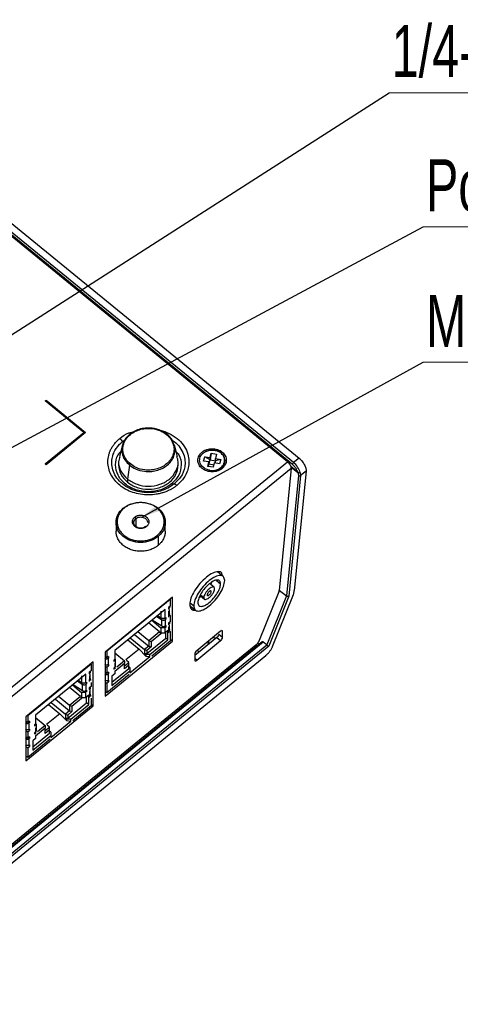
# Model space of a CAD drawing. Header units: millimetres. Extents: x 119 to 1138, y 29 to 774.
# Tile 39 of 53: x 823 to 903, y 82 to 262. Entities that reach past the tile are written whole.
import ezdxf

# ---------------------------------------------------------------- set-up
doc = ezdxf.new("R2010")
doc.units = ezdxf.units.MM
doc.styles.add('SLDTEXTSTYLE0', font='TXT', dxfattribs={"width": 0.7})
doc.dimstyles.new('SLDDIMSTYLE2', dxfattribs={"dimtxt": 0.18, "dimasz": 3.302, "dimexe": 0, "dimexo": 0.0625, "dimgap": 0, "dimtad": 0, "dimtih": 1, "dimtoh": 1, "dimdec": 0, "dimrnd": 1e-09, "dimzin": 0, "dimdsep": 46, "dimtxsty": 'Standard', "dimsah": 1, "dimcen": 0.09, "dimadec": 0, "dimazin": 0, "dimtfac": 3.302, "dimtdec": 0, "dimtofl": 0, "dimtmove": 0, "dimatfit": 3, "dimfxl": 1, "dimfrac": 2, "dimtolj": 1, "dimtzin": 0, "dimarcsym": 0})

# ---------------------------------------------------------------- blocks, each defined once
blk = doc.blocks.new('SW_NOTE_0')
at = {"color": 0, "linetype": 'Continuous', "lineweight": 0}
blk.add_line((197.43, 0), (0, 0), dxfattribs=at)
at = {"color": 0, "linetype": 'Continuous', "lineweight": 0, "insert": (0.42, 12.38), "char_height": 9.525, "attachment_point": 1, "style": 'SLDTEXTSTYLE0'}
blk.add_mtext('1/4-20UNC, Effective depth<=6mm', dxfattribs=at)
blk = doc.blocks.new('SW_NOTE_0_1')
at = {"color": 0, "linetype": 'Continuous', "lineweight": 0}
blk.add_line((223.54, 0), (0, 0), dxfattribs=at)
at = {"color": 0, "linetype": 'Continuous', "lineweight": 0, "insert": (0.48, 12.36), "char_height": 9.525, "attachment_point": 1, "style": 'SLDTEXTSTYLE0'}
blk.add_mtext('Positioning hole, Effective depth<=6mm', dxfattribs=at)
blk = doc.blocks.new('SW_NOTE_0_2')
at = {"color": 0, "linetype": 'Continuous', "lineweight": 0}
blk.add_line((183.32, 0), (0, 0), dxfattribs=at)
at = {"color": 0, "linetype": 'Continuous', "lineweight": 0, "insert": (0.48, 12.32), "char_height": 9.525, "attachment_point": 1, "style": 'SLDTEXTSTYLE0'}
blk.add_mtext('M3 Boss, Effective depth<=5mm', dxfattribs=at)

msp = doc.modelspace()

# ---------------------------------------------------------------- linework, layer by layer
at = {"color": 7, "linetype": 'Continuous', "lineweight": 25}
for p, q in [((871.638, 181.508), (815.776, 227.121)), ((872.542, 181.049), (815.974, 227.239)), ((872.753, 181.379), (816.185, 227.57)), ((817.197, 228.397), (873.766, 182.206)), ((827.309, 192.657), (827.45, 192.772)), ((827.309, 192.628), (827.45, 192.743)), ((834.38, 186.883), (827.309, 192.657)), ((827.45, 192.772), (834.663, 186.883)), ((827.45, 192.743), (827.45, 192.772)), ((834.663, 186.854), (827.45, 192.743)), ((827.309, 181.109), (834.38, 186.883)), ((834.38, 186.854), (827.309, 181.08)), ((834.663, 186.883), (827.45, 180.994)), ((834.38, 186.854), (834.38, 186.883)), ((841.427, 184.581), (840.866, 182.471)), ((851.499, 182.515), (850.939, 184.62)), ((856.285, 181.654), (856.49, 182.453)), ((856.49, 182.453), (857.469, 182.285)), ((857.469, 181.881), (856.49, 182.453)), ((857.469, 182.285), (857.674, 183.084)), ((857.674, 183.084), (857.469, 181.881)), ((857.469, 181.881), (857.469, 182.285)), ((857.674, 183.084), (858.653, 182.917)), ((858.653, 182.917), (858.448, 182.118)), ((858.448, 182.118), (859.427, 181.95)), ((858.448, 181.714), (858.448, 182.118)), ((873.766, 182.206), (872.753, 181.379)), ((751.443, 83.364), (871.638, 181.508)), ((752.152, 82.211), (872.343, 180.351)), ((827.45, 180.994), (827.309, 181.109)), ((840.739, 181.513), (840.739, 180.936)), ((842.741, 180.909), (842.335, 178.366)), ((851.639, 180.936), (851.639, 181.513)), ((857.264, 181.486), (856.285, 181.654)), ((857.059, 180.687), (857.264, 181.486)), ((857.264, 181.082), (857.059, 180.687)), ((858.037, 180.519), (857.059, 180.687)), ((857.264, 181.082), (857.469, 181.881)), ((857.264, 181.082), (857.264, 181.486)), ((858.243, 180.914), (857.264, 181.082)), ((857.469, 181.881), (858.448, 181.714)), ((858.243, 181.318), (858.037, 180.519)), ((859.221, 181.151), (858.243, 181.318)), ((858.448, 181.714), (858.342, 181.301)), ((859.427, 181.95), (858.448, 181.714)), ((859.427, 181.95), (859.221, 181.151)), ((872.343, 180.351), (870.138, 157.973)), ((872.276, 180.653), (873.548, 179.614)), ((873.556, 179.595), (872.285, 180.633)), ((873.556, 179.595), (872.285, 180.633)), ((872.286, 180.63), (873.555, 179.593)), ((872.286, 180.63), (873.555, 179.593)), ((873.639, 179), (871.467, 156.957)), ((874.062, 178.984), (871.887, 156.907)), ((875.056, 179.796), (872.903, 157.944)), ((873.555, 179.593), (873.583, 179.573)), ((873.583, 179.573), (873.556, 179.595)), ((873.583, 179.573), (873.556, 179.595)), ((875.056, 179.796), (874.062, 178.984)), ((842.335, 178.366), (842.335, 177.789)), ((850.431, 177.472), (850.931, 177.472)), ((841.592, 173.025), (841.734, 173.025)), ((843.714, 171.409), (843.89, 171.12)), ((840.274, 170.427), (840.274, 168.811)), ((845.658, 169.677), (845.835, 169.677)), ((849.274, 168.811), (849.274, 170.427)), ((847.815, 168.06), (847.956, 167.829)), ((847.956, 167.829), (847.956, 166.213)), ((859.877, 160.546), (858.85, 161.385)), ((858.998, 161.389), (859.049, 161.223)), ((858.219, 158.545), (857.396, 159.216)), ((857.597, 159.052), (857.811, 159.487)), ((855.426, 156.601), (855.84, 156.872)), ((855.639, 157.036), (856.432, 156.389)), ((870.069, 157.714), (866.492, 148.823)), ((871.467, 156.957), (867.865, 148.004)), ((871.887, 156.907), (868.21, 147.766)), ((868.939, 147.738), (872.626, 156.905)), ((870.144, 158.038), (871.467, 156.957)), ((850.573, 156.745), (838.269, 146.698)), ((850.184, 156.312), (838.587, 146.842)), ((850.184, 155.099), (849.869, 154.842)), ((850.184, 156.312), (850.184, 155.099)), ((850.573, 148.663), (850.573, 156.745)), ((853.835, 155.154), (854.774, 154.387)), ((849.233, 154.496), (840.04, 146.99)), ((847.686, 153.233), (848.646, 152.619)), ((848.455, 152.879), (847.854, 153.37)), ((848.455, 154.178), (848.455, 152.879)), ((849.233, 152.879), (849.233, 154.496)), ((849.866, 153.627), (850.184, 153.367)), ((849.869, 154.842), (849.869, 154.554)), ((849.891, 154.571), (849.869, 154.554)), ((849.891, 153.417), (849.869, 153.399)), ((849.869, 153.399), (849.869, 153.11)), ((850.037, 153.703), (850.037, 154.505)), ((850.184, 153.367), (850.184, 152.213)), ((848.243, 150.368), (846.21, 152.028)), ((846.793, 152.504), (848.455, 151.148)), ((846.893, 152.585), (848.646, 151.465)), ((848.455, 152.879), (849.233, 152.879)), ((848.646, 151.465), (848.646, 152.619)), ((849.374, 152.706), (849.127, 152.908)), ((849.177, 151.424), (849.374, 151.263)), ((849.233, 152.879), (849.374, 152.995)), ((849.308, 152.652), (849.374, 152.706)), ((849.308, 151.497), (849.308, 152.652)), ((849.308, 151.497), (849.374, 151.552)), ((849.374, 152.995), (849.374, 152.706)), ((849.374, 151.552), (849.374, 151.263)), ((850.184, 152.213), (849.869, 151.956)), ((849.869, 151.956), (849.869, 151.667)), ((849.891, 151.685), (849.869, 151.667)), ((850.037, 150.817), (850.037, 151.618)), ((843.647, 149.935), (846.263, 147.799)), ((846.263, 148.752), (844.23, 150.411)), ((848.243, 150.368), (846.263, 148.752)), ((848.455, 150.022), (846.687, 148.578)), ((848.243, 150.368), (848.455, 150.022)), ((848.455, 151.148), (848.455, 150.195)), ((849.233, 151.148), (848.455, 151.148)), ((848.455, 150.195), (848.455, 150.022)), ((848.455, 150.195), (849.233, 150.195)), ((849.374, 151.263), (849.233, 151.148)), ((849.233, 150.195), (849.233, 151.148)), ((849.756, 150.622), (849.233, 150.195)), ((849.367, 149.237), (849.367, 150.305)), ((849.756, 148.919), (849.756, 150.622)), ((849.866, 150.741), (850.184, 150.481)), ((849.891, 150.53), (849.869, 150.513)), ((849.869, 150.513), (849.869, 150.224)), ((850.184, 150.481), (850.184, 148.691)), ((859.411, 150.511), (855.027, 146.931)), ((859.765, 149.356), (859.058, 149.934)), ((859.765, 149.356), (859.765, 150.511)), ((865.857, 147.981), (814.589, 106.118)), ((867.012, 148.557), (814.814, 105.934)), ((838.269, 138.616), (850.573, 148.663)), ((842.41, 148.925), (844.467, 147.244)), ((842.869, 149.3), (845.485, 147.164)), ((846.263, 147.799), (845.485, 147.164)), ((845.909, 146.413), (849.367, 149.237)), ((846.687, 148.578), (846.263, 148.752)), ((846.263, 148.752), (846.263, 147.799)), ((846.263, 147.799), (846.687, 147.626)), ((846.475, 146.24), (849.756, 148.919)), ((846.687, 148.578), (846.687, 147.626)), ((850.184, 148.691), (846.82, 145.945)), ((849.756, 148.919), (849.367, 149.237)), ((850.573, 148.663), (850.184, 148.98)), ((858.704, 149.357), (854.674, 146.065)), ((855.027, 145.199), (859.411, 148.779)), ((858.704, 149.357), (859.411, 148.779)), ((866.253, 148.407), (866.497, 148.208)), ((867.865, 148.004), (867.229, 148.524)), ((816.675, 104.415), (867.669, 146.053)), ((838.269, 146.698), (838.269, 138.616)), ((838.587, 146.842), (838.587, 145.63)), ((840.04, 146.99), (840.04, 145.373)), ((840.04, 146.558), (841.808, 145.114)), ((844.467, 147.244), (842.028, 145.252)), ((845.697, 145.971), (844.467, 147.244)), ((845.485, 147.164), (845.485, 146.413)), ((845.485, 147.164), (845.909, 146.991)), ((845.485, 146.413), (845.697, 146.24)), ((845.485, 146.413), (845.909, 146.413)), ((845.697, 146.24), (845.697, 145.971)), ((846.475, 146.24), (845.697, 146.24)), ((846.687, 147.626), (845.909, 146.991)), ((845.909, 146.991), (845.909, 146.413)), ((846.475, 145.886), (846.475, 146.24)), ((854.674, 146.354), (854.674, 145.199)), ((836.077, 144.908), (823.773, 134.862)), ((835.688, 144.475), (824.091, 135.006)), ((835.688, 144.475), (835.688, 143.263)), ((836.077, 136.826), (836.077, 144.908)), ((838.587, 145.63), (838.269, 145.89)), ((838.902, 145.887), (838.587, 145.63)), ((838.902, 144.155), (838.685, 144.333)), ((838.902, 145.598), (838.88, 145.581)), ((838.88, 144.426), (838.88, 145.581)), ((838.902, 144.444), (838.88, 144.426)), ((838.902, 145.887), (838.902, 145.598)), ((838.902, 144.444), (838.902, 144.155)), ((839.899, 145.258), (840.04, 145.373)), ((839.899, 144.969), (839.899, 145.258)), ((841.808, 144.594), (840.04, 143.151)), ((840.183, 144.208), (840.183, 145.362)), ((841.808, 145.114), (840.386, 143.953)), ((841.808, 145.114), (841.808, 144.594)), ((841.808, 144.162), (842.586, 144.797)), ((841.808, 143.642), (841.808, 144.594)), ((842.586, 144.277), (841.808, 143.642)), ((842.586, 144.797), (842.156, 145.147)), ((842.586, 144.277), (842.586, 144.797)), ((842.586, 143.7), (842.586, 144.277)), ((842.798, 142.884), (846.475, 145.886)), ((845.697, 145.971), (846.475, 145.886)), ((834.737, 142.66), (825.545, 135.154)), ((834.737, 141.043), (834.737, 142.66)), ((835.688, 143.263), (835.373, 143.006)), ((835.373, 143.006), (835.373, 142.717)), ((835.395, 142.735), (835.373, 142.717)), ((835.541, 141.867), (835.541, 142.668)), ((838.269, 144.158), (838.587, 143.898)), ((838.587, 142.744), (838.269, 143.004)), ((838.587, 143.898), (838.902, 144.155)), ((838.587, 143.898), (838.587, 142.744)), ((838.902, 143.001), (838.587, 142.744)), ((842.672, 142.557), (838.587, 139.222)), ((838.902, 142.712), (838.88, 142.694)), ((838.88, 141.54), (838.88, 142.694)), ((838.902, 143.001), (838.902, 142.712)), ((839.517, 141.194), (842.586, 143.7)), ((839.517, 140.559), (842.798, 143.238)), ((840.04, 142.689), (839.517, 142.262)), ((839.899, 143.815), (840.037, 143.928)), ((839.899, 143.526), (839.899, 143.815)), ((840.04, 143.931), (840.04, 143.642)), ((840.04, 143.284), (840.04, 142.689)), ((842.798, 143.873), (842.586, 144.046)), ((842.798, 143.873), (842.798, 143.238)), ((842.798, 143.238), (842.798, 142.884)), ((832.298, 140.668), (833.959, 139.311)), ((832.397, 140.749), (834.15, 139.628)), ((833.19, 141.396), (834.15, 140.783)), ((833.959, 141.043), (833.358, 141.534)), ((833.959, 142.342), (833.959, 141.043)), ((833.959, 141.043), (834.737, 141.043)), ((834.15, 139.628), (834.15, 140.783)), ((834.878, 140.87), (834.631, 141.072)), ((834.737, 141.043), (834.878, 141.159)), ((834.812, 140.816), (834.878, 140.87)), ((834.812, 139.661), (834.812, 140.816)), ((834.878, 141.159), (834.878, 140.87)), ((835.37, 141.791), (835.688, 141.531)), ((835.395, 141.58), (835.373, 141.563)), ((835.373, 141.563), (835.373, 141.274)), ((835.688, 141.121), (835.688, 140.376)), ((838.269, 141.272), (838.587, 141.012)), ((838.587, 141.012), (838.902, 141.269)), ((838.587, 141.012), (838.587, 139.222)), ((838.902, 141.269), (838.741, 141.4)), ((838.902, 141.557), (838.88, 141.54)), ((838.902, 141.557), (838.902, 141.269)), ((839.517, 142.262), (839.517, 140.559)), ((833.747, 138.532), (831.715, 140.192)), ((833.959, 139.311), (833.959, 138.359)), ((834.737, 139.311), (833.959, 139.311)), ((834.681, 139.588), (834.878, 139.427)), ((834.737, 138.359), (834.737, 139.311)), ((834.812, 139.661), (834.878, 139.715)), ((834.878, 139.715), (834.878, 139.427)), ((835.37, 138.904), (835.688, 138.645)), ((835.688, 140.376), (835.373, 140.12)), ((835.373, 140.12), (835.373, 139.831)), ((835.395, 139.848), (835.373, 139.831)), ((835.541, 138.98), (835.541, 139.782)), ((838.587, 139.222), (838.269, 139.482)), ((827.914, 137.088), (829.972, 135.408)), ((828.374, 137.464), (830.989, 135.328)), ((829.151, 138.099), (831.767, 135.963)), ((831.767, 136.915), (829.735, 138.575)), ((831.414, 134.577), (834.871, 137.401)), ((833.747, 138.532), (831.767, 136.915)), ((831.979, 134.404), (835.26, 137.083)), ((833.959, 138.186), (832.191, 136.742)), ((833.747, 138.532), (833.959, 138.186)), ((833.959, 138.359), (833.959, 138.186)), ((833.959, 138.359), (834.737, 138.359)), ((835.26, 138.786), (834.737, 138.359)), ((834.871, 137.401), (834.871, 138.468)), ((835.26, 137.083), (834.871, 137.401)), ((835.26, 137.083), (835.26, 138.786)), ((835.395, 138.694), (835.373, 138.676)), ((835.373, 138.676), (835.373, 138.388)), ((835.688, 138.234), (835.688, 136.855)), ((835.688, 137.144), (836.077, 136.826)), ((823.773, 126.78), (836.077, 136.826)), ((829.972, 135.408), (827.532, 133.416)), ((831.201, 134.135), (829.972, 135.408)), ((831.767, 135.963), (830.989, 135.328)), ((830.989, 135.328), (830.989, 134.577)), ((830.989, 135.328), (831.414, 135.154)), ((832.191, 135.79), (831.414, 135.154)), ((832.191, 136.742), (831.767, 136.915)), ((831.767, 136.915), (831.767, 135.963)), ((831.767, 135.963), (832.191, 135.79)), ((832.191, 136.742), (832.191, 135.79)), ((835.688, 136.855), (832.324, 134.108)), ((823.773, 134.862), (823.773, 126.78)), ((824.091, 133.794), (823.773, 134.054)), ((824.091, 135.006), (824.091, 133.794)), ((824.406, 134.051), (824.091, 133.794)), ((824.406, 133.762), (824.385, 133.745)), ((824.385, 132.59), (824.385, 133.745)), ((824.406, 134.051), (824.406, 133.762)), ((825.403, 133.422), (825.545, 133.537)), ((825.403, 133.133), (825.403, 133.422)), ((825.545, 135.154), (825.545, 133.537)), ((825.545, 134.721), (827.312, 133.278)), ((825.688, 132.372), (825.688, 133.526)), ((828.302, 131.047), (831.979, 134.05)), ((830.989, 134.577), (831.201, 134.404)), ((830.989, 134.577), (831.414, 134.577)), ((831.201, 134.404), (831.201, 134.135)), ((831.979, 134.404), (831.201, 134.404)), ((831.201, 134.135), (831.979, 134.05)), ((831.414, 135.154), (831.414, 134.577)), ((831.979, 134.05), (831.979, 134.404)), ((823.773, 132.322), (824.091, 132.062)), ((824.091, 132.062), (824.406, 132.319)), ((824.091, 132.062), (824.091, 130.907)), ((824.406, 132.319), (824.189, 132.496)), ((824.406, 132.608), (824.385, 132.59)), ((824.406, 132.608), (824.406, 132.319)), ((825.021, 129.358), (828.09, 131.863)), ((825.403, 131.978), (825.541, 132.091)), ((825.403, 131.69), (825.403, 131.978)), ((825.545, 131.805), (825.403, 131.69)), ((827.312, 132.758), (825.545, 131.315)), ((825.545, 132.095), (825.545, 131.805)), ((827.312, 133.278), (825.89, 132.117)), ((827.312, 133.278), (827.312, 132.758)), ((827.312, 132.325), (828.09, 132.96)), ((827.312, 131.806), (827.312, 132.758)), ((828.09, 132.441), (827.312, 131.806)), ((828.09, 132.96), (827.661, 133.311)), ((828.09, 132.441), (828.09, 132.96)), ((828.09, 131.863), (828.09, 132.441)), ((828.302, 132.037), (828.09, 132.21)), ((828.302, 132.037), (828.302, 131.402)), ((824.091, 130.907), (823.773, 131.167)), ((824.406, 131.164), (824.091, 130.907)), ((828.176, 130.721), (824.091, 127.386)), ((824.406, 130.876), (824.385, 130.858)), ((824.385, 129.704), (824.385, 130.858)), ((824.406, 131.164), (824.406, 130.876)), ((825.021, 128.723), (828.302, 131.402)), ((825.545, 130.853), (825.021, 130.426)), ((825.021, 130.426), (825.021, 128.723)), ((825.545, 131.448), (825.545, 130.853)), ((828.302, 131.402), (828.302, 131.047)), ((823.773, 129.435), (824.091, 129.176)), ((824.091, 129.176), (824.406, 129.432)), ((824.091, 129.176), (824.091, 127.386)), ((824.406, 129.432), (824.245, 129.564)), ((824.406, 129.721), (824.385, 129.704)), ((824.406, 129.721), (824.406, 129.432)), ((824.091, 127.386), (823.773, 127.646))]:
    msp.add_line(p, q, dxfattribs=at)
at = {"color": 8, "linetype": 'Continuous', "lineweight": 25}
for p, q in [((841.446, 185.217), (841.833, 185.454)), ((859.475, 180.319), (859.694, 180.301)), ((843.89, 171.12), (843.89, 169.677)), ((858.611, 159.824), (859.411, 159.17)), ((855.706, 157.172), (856.336, 156.659)), ((857.697, 157.77), (857.512, 157.921)), ((853.815, 155.714), (854.497, 155.157)), ((849.891, 154.204), (849.891, 153.417)), ((849.891, 151.318), (849.891, 150.53)), ((859.629, 150.622), (859.765, 150.511)), ((867.229, 148.524), (814.942, 105.829)), ((815.579, 105.31), (867.865, 148.004)), ((857.077, 148.028), (857.32, 148.803)), ((857.923, 149.296), (858.656, 149.329)), ((868.21, 147.766), (815.897, 105.05)), ((840.037, 144.648), (840.037, 143.928)), ((855.027, 145.199), (854.674, 145.488)), ((835.395, 142.368), (835.395, 141.58)), ((835.395, 139.482), (835.395, 138.694)), ((825.541, 132.811), (825.541, 132.091))]:
    msp.add_line(p, q, dxfattribs=at)
at = {"color": 7, "linetype": 'Continuous', "lineweight": 25}
for points, knots in [([(849.636, 186.539), (849.283, 186.783), (848.484, 187.336), (847.122, 187.685), (845.828, 187.726), (844.734, 187.562), (843.661, 187.175), (842.702, 186.569), (841.974, 185.786), (841.556, 185.098), (841.475, 184.68), (841.455, 184.577)], [0, 0, 0, 0, 0.1326229, 0.300379, 0.3985509, 0.5050332, 0.6178782, 0.7341962, 0.8505141, 0.9633591, 1, 1, 1, 1]), ([(841.645, 184.632), (841.665, 184.733), (841.743, 185.138), (842.145, 185.801), (842.844, 186.552), (843.764, 187.133), (844.793, 187.505), (845.842, 187.662), (847.084, 187.623), (848.39, 187.288), (849.158, 186.757), (849.496, 186.523)], [0, 0, 0, 0, 0.037766, 0.1504792, 0.2666613, 0.3828434, 0.4955566, 0.6019146, 0.6999718, 0.867532, 1, 1, 1, 1]), ([(851.431, 177.232), (851.373, 177.186), (851.258, 177.093), (851.078, 176.961), (850.893, 176.832), (850.703, 176.709), (850.508, 176.591), (850.176, 176.404), (849.689, 176.165), (849.03, 175.911), (848.344, 175.71), (847.402, 175.518), (846.188, 175.42), (844.733, 175.537), (843.333, 175.884), (842.043, 176.447), (840.912, 177.205), (839.984, 178.128), (839.295, 179.181), (838.87, 180.325), (838.726, 181.513), (838.846, 182.504), (839.082, 183.273), (839.328, 183.834), (839.639, 184.372), (839.972, 184.825), (840.302, 185.201), (840.609, 185.509), (840.834, 185.699), (840.946, 185.794)], [0, 0, 0, 0, 0.0104466, 0.0208707, 0.0312837, 0.0416967, 0.0521208, 0.0625674, 0.0938399, 0.1251124, 0.156385, 0.1876575, 0.2501268, 0.3125962, 0.3750655, 0.4375348, 0.5000042, 0.5624735, 0.6249429, 0.6874122, 0.7498816, 0.8123509, 0.8436234, 0.8748959, 0.9061685, 0.937441, 0.9583089, 0.979132, 1, 1, 1, 1]), ([(840.946, 185.794), (841.036, 185.72), (841.13, 185.629), (841.303, 185.429), (841.382, 185.321), (841.446, 185.217)], [0, 0, 0, 0, 0.5, 0.5, 1, 1, 1, 1]), ([(849.496, 186.523), (849.512, 186.535), (849.546, 186.56), (849.59, 186.574), (849.624, 186.569), (849.632, 186.549), (849.636, 186.539)], [0, 0, 0, 0, 0.2419329, 0.5, 0.7580671, 1, 1, 1, 1]), ([(849.496, 186.523), (849.792, 186.248), (850.389, 185.693), (850.608, 184.974), (850.718, 184.611)], [0, 0, 0, 0, 0.494534, 1, 1, 1, 1]), ([(850.885, 184.605), (850.776, 184.962), (850.553, 185.69), (849.945, 186.253), (849.636, 186.539)], [0, 0, 0, 0, 0.491766, 1, 1, 1, 1]), ([(850.931, 177.472), (850.536, 177.149), (850.041, 176.823), (849.1, 176.402), (848.753, 176.273), (847.993, 176.059), (847.58, 175.974), (846.694, 175.871), (846.223, 175.853), (845.245, 175.907), (844.739, 175.98), (843.732, 176.23), (843.232, 176.408), (842.286, 176.867), (841.841, 177.149), (841.051, 177.794), (840.706, 178.158), (840.143, 178.93), (839.925, 179.339), (839.619, 180.16), (839.53, 180.574), (839.464, 181.372), (839.486, 181.757), (839.612, 182.48), (839.716, 182.818), (839.978, 183.438), (840.136, 183.721), (840.652, 184.49), (841.051, 184.894), (841.446, 185.217)], [0, 0, 0, 0, 0.125, 0.125, 0.1875, 0.1875, 0.25, 0.25, 0.3125, 0.3125, 0.375, 0.375, 0.4375, 0.4375, 0.5, 0.5, 0.5625, 0.5625, 0.625, 0.625, 0.6875, 0.6875, 0.75, 0.75, 0.8125, 0.8125, 0.875, 0.875, 1, 1, 1, 1]), ([(856.017, 183.303), (856.048, 183.327), (856.109, 183.376), (856.206, 183.444), (856.306, 183.508), (856.445, 183.588), (856.628, 183.677), (856.936, 183.796), (857.345, 183.898), (857.856, 183.939), (858.366, 183.897), (858.857, 183.776), (859.31, 183.578), (859.706, 183.313), (860.032, 182.989), (860.273, 182.62), (860.422, 182.219), (860.473, 181.802), (860.422, 181.385), (860.298, 181.051), (860.153, 180.799), (860.021, 180.621), (859.87, 180.452), (859.753, 180.351), (859.694, 180.301)], [0, 0, 0, 0, 0.0156625, 0.0312872, 0.046912, 0.0625745, 0.0938523, 0.1251301, 0.18761, 0.2500899, 0.3125698, 0.3750497, 0.4375296, 0.5000094, 0.5624893, 0.6249692, 0.6874491, 0.749929, 0.8124089, 0.8748888, 0.9061666, 0.9374444, 0.9687222, 1, 1, 1, 1]), ([(850.431, 177.472), (849.812, 177.07), (848.574, 176.268), (846.181, 175.915), (843.834, 176.29), (841.837, 177.381), (840.492, 179.017), (840.065, 180.919), (840.312, 182.491), (840.942, 183.191), (841.106, 183.374)], [0, 0, 0, 0, 0.1359693, 0.2719387, 0.407908, 0.5438774, 0.6798467, 0.8158161, 0.9517854, 1, 1, 1, 1]), ([(840.968, 182.455), (840.869, 182.143), (840.59, 181.268), (841.018, 179.74), (841.896, 178.824), (842.335, 178.366)], [0, 0, 0, 0, 0.21655259, 0.60827629, 1, 1, 1, 1]), ([(842.335, 178.366), (842.897, 178.002), (844.022, 177.273), (846.196, 176.953), (848.325, 177.293), (850.149, 178.286), (851.331, 179.762), (851.792, 181.28), (851.504, 182.172), (851.399, 182.499)], [0, 0, 0, 0, 0.15200757, 0.30401513, 0.4560227, 0.60803027, 0.76003783, 0.9120454, 1, 1, 1, 1]), ([(851.27, 183.375), (851.435, 183.192), (852.066, 182.491), (852.304, 180.926), (851.914, 178.992), (850.925, 177.978), (850.431, 177.472)], [0, 0, 0, 0, 0.1058394, 0.4038929, 0.7019465, 1, 1, 1, 1]), ([(859.694, 180.301), (859.664, 180.276), (859.603, 180.228), (859.506, 180.16), (859.405, 180.096), (859.266, 180.016), (859.083, 179.926), (858.776, 179.808), (858.366, 179.706), (857.856, 179.665), (857.345, 179.706), (856.854, 179.828), (856.402, 180.025), (856.005, 180.291), (855.68, 180.615), (855.438, 180.984), (855.289, 181.385), (855.239, 181.802), (855.289, 182.219), (855.414, 182.553), (855.559, 182.804), (855.691, 182.983), (855.842, 183.152), (855.959, 183.253), (856.017, 183.303)], [0, 0, 0, 0, 0.0156625, 0.0312872, 0.0469119, 0.0625745, 0.0938523, 0.1251301, 0.18761, 0.2500899, 0.3125698, 0.3750497, 0.4375295, 0.5000094, 0.5624893, 0.6249692, 0.6874491, 0.749929, 0.8124089, 0.8748888, 0.9061666, 0.9374444, 0.9687222, 1, 1, 1, 1]), ([(857.387, 179.975), (857.179, 180.025), (856.708, 180.14), (856.191, 180.487), (855.839, 180.891), (855.637, 181.283), (855.548, 181.727), (855.595, 182.189), (855.779, 182.627), (856.079, 183.004), (856.457, 183.298), (856.978, 183.553), (857.622, 183.701), (858.11, 183.651), (858.325, 183.629)], [0, 0, 0, 0, 0.09031842, 0.20456319, 0.27141989, 0.34393615, 0.4207855, 0.5, 0.5792145, 0.65606385, 0.72858011, 0.79543681, 0.90968158, 1, 1, 1, 1]), ([(858.341, 183.596), (858.118, 183.619), (857.614, 183.67), (856.951, 183.515), (856.421, 183.264), (856.195, 183.072), (856.084, 182.977)], [0, 0, 0, 0, 0.2685532, 0.6082491, 0.8070411, 1, 1, 1, 1]), ([(857.387, 179.975), (857.602, 179.953), (858.089, 179.903), (858.734, 180.051), (859.255, 180.306), (859.632, 180.599), (859.932, 180.977), (860.117, 181.415), (860.163, 181.877), (860.074, 182.32), (859.873, 182.713), (859.521, 183.117), (859.004, 183.464), (858.533, 183.579), (858.325, 183.629)], [0, 0, 0, 0, 0.0903184, 0.2045632, 0.2714199, 0.3439362, 0.4207855, 0.5, 0.5792145, 0.6560638, 0.7285801, 0.7954368, 0.9096816, 1, 1, 1, 1]), ([(858.341, 183.596), (858.342, 183.603), (858.344, 183.62), (858.346, 183.641), (858.346, 183.659), (858.344, 183.67), (858.34, 183.671), (858.335, 183.663), (858.33, 183.648), (858.327, 183.635), (858.325, 183.629)], [0, 0, 0, 0, 0.1072579, 0.2283889, 0.3609257, 0.5, 0.6390743, 0.7716111, 0.8927421, 1, 1, 1, 1]), ([(859.475, 180.319), (859.542, 180.367), (859.75, 180.519), (859.999, 180.857), (860.194, 181.306), (860.241, 181.785), (860.149, 182.243), (859.941, 182.649), (859.577, 183.067), (859.042, 183.425), (858.556, 183.544), (858.341, 183.596)], [0, 0, 0, 0, 0.0521534, 0.1631813, 0.2776262, 0.3920712, 0.5030991, 0.6078668, 0.7044578, 0.8695127, 1, 1, 1, 1]), ([(873.766, 182.206), (873.797, 182.18), (873.858, 182.129), (873.949, 182.045), (874.055, 181.943), (874.172, 181.818), (874.341, 181.62), (874.536, 181.355), (874.737, 181.022), (874.895, 180.686), (874.986, 180.414), (875.034, 180.209), (875.055, 180.061), (875.064, 179.922), (875.059, 179.838), (875.056, 179.796)], [0, 0, 0, 0, 0.04165051, 0.08321289, 0.12486748, 0.18729838, 0.24974232, 0.37453088, 0.49940531, 0.62437266, 0.7494258, 0.81205401, 0.87469521, 0.93734533, 1, 1, 1, 1]), ([(842.741, 180.909), (842.745, 180.925), (842.753, 180.959), (842.787, 181.018), (842.831, 181.077), (842.865, 181.107), (842.881, 181.121)], [0, 0, 0, 0, 0.2419329, 0.5, 0.7580671, 1, 1, 1, 1]), ([(871.638, 181.508), (871.821, 181.358), (871.998, 181.155), (872.262, 180.731), (872.339, 180.526), (872.344, 180.371)], [0, 0, 0, 0, 0.5, 0.5, 1, 1, 1, 1]), ([(872.753, 181.379), (872.706, 181.34), (872.651, 181.28), (872.57, 181.153), (872.546, 181.091), (872.542, 181.049)], [0, 0, 0, 0, 0.5, 0.5, 1, 1, 1, 1]), ([(873.548, 179.614), (873.537, 179.646), (873.515, 179.709), (873.476, 179.807), (873.432, 179.904), (873.367, 180.035), (873.275, 180.199), (873.149, 180.391), (873.01, 180.576), (872.861, 180.749), (872.704, 180.91), (872.596, 181.003), (872.542, 181.049)], [0, 0, 0, 0, 0.0627774, 0.1252513, 0.1877098, 0.2504414, 0.3754958, 0.5004869, 0.6254213, 0.7503087, 0.875163, 1, 1, 1, 1]), ([(873.986, 179.577), (873.896, 179.886), (873.728, 180.226), (873.293, 180.862), (873.027, 181.156), (872.753, 181.379)], [0, 0, 0, 0, 0.5, 0.5, 1, 1, 1, 1]), ([(857.387, 179.975), (857.385, 179.968), (857.381, 179.953), (857.376, 179.927), (857.371, 179.897), (857.368, 179.868), (857.366, 179.844), (857.366, 179.827), (857.368, 179.819), (857.37, 179.819), (857.371, 179.819)], [0, 0, 0, 0, 0.1072579, 0.2283889, 0.3609257, 0.5, 0.6390743, 0.7716111, 0.8927421, 1, 1, 1, 1]), ([(873.548, 179.614), (873.552, 179.611), (873.559, 179.604), (873.571, 179.59), (873.579, 179.579), (873.583, 179.573)], [0, 0, 0, 0, 0.2572962, 0.5863508, 1, 1, 1, 1]), ([(873.986, 179.577), (873.977, 179.57), (873.959, 179.556), (873.928, 179.54), (873.873, 179.518), (873.787, 179.505), (873.696, 179.52), (873.629, 179.545), (873.599, 179.563), (873.583, 179.573)], [0, 0, 0, 0, 0.0837351, 0.1674736, 0.250606, 0.4996324, 0.748904, 0.8677793, 1, 1, 1, 1]), ([(873.639, 179), (873.689, 178.959), (873.768, 178.927), (873.934, 178.921), (874.013, 178.947), (874.062, 178.984)], [0, 0, 0, 0, 0.5, 0.5, 1, 1, 1, 1]), ([(850.931, 177.472), (850.995, 177.472), (851.074, 177.451), (851.247, 177.368), (851.341, 177.306), (851.431, 177.232)], [0, 0, 0, 0, 0.5, 0.5, 1, 1, 1, 1]), ([(841.592, 173.025), (842.729, 173.954), (844.386, 174.316), (847.492, 173.637), (848.705, 172.646), (849.537, 170.11), (849.093, 168.757), (847.956, 167.829)], [0, 0, 0, 0, 0.3333333, 0.3333333, 0.6666667, 0.6666667, 1, 1, 1, 1]), ([(847.815, 168.06), (847.864, 168.101), (847.962, 168.184), (848.1, 168.314), (848.23, 168.45), (848.392, 168.638), (848.573, 168.885), (848.753, 169.197), (848.896, 169.522), (849.033, 169.968), (849.102, 170.543), (849.019, 171.232), (848.773, 171.895), (848.373, 172.506), (847.835, 173.041), (847.179, 173.481), (846.431, 173.807), (845.619, 174.008), (844.774, 174.076), (844.07, 174.02), (843.524, 173.908), (843.126, 173.792), (842.744, 173.644), (842.382, 173.466), (842.041, 173.262), (841.836, 173.104), (841.734, 173.025)], [0, 0, 0, 0, 0.01566016, 0.0312825, 0.04690484, 0.062565, 0.09383807, 0.12511114, 0.15638421, 0.18765727, 0.25012771, 0.31259814, 0.37506857, 0.437539, 0.50000943, 0.56247986, 0.6249503, 0.68742073, 0.74989116, 0.81236159, 0.84363466, 0.87490773, 0.9061808, 0.93745386, 0.96872693, 1, 1, 1, 1]), ([(847.956, 167.829), (847.112, 167.14), (845.968, 166.753), (843.581, 166.753), (842.436, 167.14), (840.748, 168.518), (840.274, 169.453), (840.274, 171.402), (840.748, 172.336), (841.592, 173.025)], [0, 0, 0, 0, 0.25, 0.25, 0.5, 0.5, 0.75, 0.75, 1, 1, 1, 1]), ([(841.734, 173.025), (841.685, 172.984), (841.587, 172.902), (841.449, 172.771), (841.319, 172.635), (841.157, 172.447), (840.976, 172.2), (840.795, 171.888), (840.653, 171.564), (840.516, 171.118), (840.447, 170.543), (840.53, 169.853), (840.776, 169.19), (841.176, 168.579), (841.714, 168.044), (842.37, 167.604), (843.118, 167.278), (843.93, 167.077), (844.774, 167.009), (845.478, 167.066), (846.025, 167.177), (846.422, 167.294), (846.805, 167.441), (847.167, 167.619), (847.508, 167.823), (847.713, 167.981), (847.815, 168.06)], [0, 0, 0, 0, 0.0156602, 0.0312825, 0.0469048, 0.062565, 0.0938381, 0.1251111, 0.1563842, 0.1876573, 0.2501277, 0.3125981, 0.3750686, 0.437539, 0.5000094, 0.5624799, 0.6249503, 0.6874207, 0.7498912, 0.8123616, 0.8436347, 0.8749077, 0.9061808, 0.9374539, 0.9687269, 1, 1, 1, 1]), ([(845.835, 169.677), (845.811, 169.658), (845.764, 169.621), (845.688, 169.57), (845.595, 169.516), (845.483, 169.461), (845.305, 169.392), (845.069, 169.334), (844.774, 169.31), (844.48, 169.334), (844.197, 169.404), (843.936, 169.518), (843.707, 169.671), (843.519, 169.858), (843.38, 170.071), (843.294, 170.302), (843.265, 170.543), (843.294, 170.783), (843.365, 170.976), (843.449, 171.121), (843.525, 171.224), (843.612, 171.321), (843.68, 171.38), (843.714, 171.409)], [0, 0, 0, 0, 0.0208716, 0.0416983, 0.0625699, 0.0938478, 0.1251258, 0.187606, 0.2500862, 0.3125664, 0.3750466, 0.4375268, 0.500007, 0.5624872, 0.6249674, 0.6874476, 0.7499278, 0.812408, 0.8748882, 0.9061661, 0.9374441, 0.968722, 1, 1, 1, 1]), ([(843.714, 171.409), (843.737, 171.427), (843.784, 171.464), (843.861, 171.515), (843.954, 171.57), (844.066, 171.625), (844.244, 171.693), (844.48, 171.752), (844.774, 171.775), (845.069, 171.752), (845.352, 171.682), (845.613, 171.568), (845.842, 171.414), (846.03, 171.227), (846.169, 171.014), (846.255, 170.783), (846.284, 170.543), (846.255, 170.302), (846.183, 170.109), (846.099, 169.964), (846.023, 169.861), (845.936, 169.764), (845.869, 169.706), (845.835, 169.677)], [0, 0, 0, 0, 0.0208716, 0.0416983, 0.0625699, 0.0938478, 0.1251258, 0.187606, 0.2500862, 0.3125664, 0.3750466, 0.4375268, 0.500007, 0.5624872, 0.6249674, 0.6874476, 0.7499278, 0.812408, 0.8748882, 0.9061661, 0.9374441, 0.968722, 1, 1, 1, 1]), ([(843.89, 171.12), (844.065, 171.263), (844.288, 171.36), (844.773, 171.439), (845.024, 171.419), (845.481, 171.264), (845.676, 171.133), (845.951, 170.798), (846.024, 170.6), (846.024, 170.398)], [0, 0, 0, 0, 0.25, 0.25, 0.5, 0.5, 0.75, 0.75, 1, 1, 1, 1]), ([(845.658, 169.677), (845.424, 169.485), (845.106, 169.378), (844.443, 169.378), (844.125, 169.485), (843.656, 169.868), (843.524, 170.128), (843.524, 170.669), (843.656, 170.929), (843.89, 171.12)], [0, 0, 0, 0, 0.25, 0.25, 0.5, 0.5, 0.75, 0.75, 1, 1, 1, 1]), ([(847.956, 166.213), (847.903, 166.171), (847.798, 166.087), (847.63, 165.969), (847.456, 165.858), (847.215, 165.72), (846.899, 165.565), (846.499, 165.411), (846.083, 165.289), (845.511, 165.172), (844.774, 165.113), (843.891, 165.184), (843.041, 165.394), (842.258, 165.736), (841.572, 166.196), (841.102, 166.663), (840.799, 167.076), (840.61, 167.402), (840.461, 167.742), (840.366, 168.054), (840.31, 168.331), (840.28, 168.57), (840.276, 168.731), (840.274, 168.811)], [0, 0, 0, 0, 0.0208765, 0.0417027, 0.0625288, 0.0834053, 0.1250954, 0.1667854, 0.2084755, 0.2501656, 0.3334448, 0.416724, 0.5000033, 0.5832825, 0.6665617, 0.7498409, 0.791531, 0.8332211, 0.8749111, 0.9166012, 0.9444207, 0.9721805, 1, 1, 1, 1]), ([(849.274, 168.811), (849.273, 168.751), (849.271, 168.63), (849.254, 168.45), (849.228, 168.271), (849.177, 168.035), (849.088, 167.742), (848.938, 167.402), (848.749, 167.076), (848.547, 166.8), (848.347, 166.572), (848.161, 166.386), (848.024, 166.27), (847.956, 166.213)], [0, 0, 0, 0, 0.0625862, 0.1250213, 0.1874564, 0.2500426, 0.3750262, 0.5000098, 0.6249934, 0.7499769, 0.8333777, 0.9165993, 1, 1, 1, 1]), ([(859.756, 160.646), (859.722, 160.83), (859.636, 161.294), (858.99, 161.491), (857.992, 161.231), (856.795, 160.446), (855.6, 159.277), (854.595, 157.904), (853.892, 156.504), (853.8, 155.779), (853.755, 155.417)], [0, 0, 0, 0, 0.0854682, 0.2161156, 0.346763, 0.4774104, 0.6080578, 0.7387052, 0.8693526, 1, 1, 1, 1]), ([(871.887, 156.907), (871.875, 156.901), (871.854, 156.89), (871.821, 156.879), (871.782, 156.871), (871.735, 156.866), (871.657, 156.871), (871.559, 156.895), (871.497, 156.937), (871.467, 156.957)], [0, 0, 0, 0, 0.1027902, 0.18702662, 0.25269386, 0.38471693, 0.50405975, 0.75929531, 1, 1, 1, 1]), ([(872.626, 156.905), (872.645, 156.952), (872.682, 157.046), (872.73, 157.184), (872.774, 157.32), (872.824, 157.496), (872.873, 157.709), (872.893, 157.865), (872.903, 157.944)], [0, 0, 0, 0, 0.12514886, 0.25003303, 0.3749172, 0.50006606, 0.75003303, 1, 1, 1, 1]), ([(853.755, 155.417), (853.805, 155.139), (853.905, 154.582), (854.366, 154.3), (854.76, 154.419), (854.819, 154.436)], [0, 0, 0, 0, 0.4594491, 0.9188982, 1, 1, 1, 1]), ([(854.033, 154.992), (853.999, 154.981), (853.903, 154.947), (853.851, 154.988), (853.818, 155.015)], [0, 0, 0, 0, 0.344804, 1, 1, 1, 1]), ([(850.036, 153.703), (850.037, 153.702), (850.048, 153.65), (850.007, 153.54), (849.929, 153.458), (849.891, 153.417)], [0, 0, 0, 0, 0.0090665, 0.5045333, 1, 1, 1, 1]), ([(850.036, 150.816), (850.037, 150.816), (850.048, 150.763), (850.007, 150.654), (849.929, 150.571), (849.891, 150.53)], [0, 0, 0, 0, 0.0090665, 0.5045333, 1, 1, 1, 1]), ([(859.058, 149.934), (859.058, 149.857), (859.021, 149.753), (858.888, 149.537), (858.798, 149.433), (858.704, 149.357)], [0, 0, 0, 0, 0.5, 0.5, 1, 1, 1, 1]), ([(859.765, 150.511), (859.765, 150.588), (859.728, 150.631), (859.595, 150.631), (859.505, 150.588), (859.411, 150.511)], [0, 0, 0, 0, 0.5, 0.5, 1, 1, 1, 1]), ([(859.411, 148.779), (859.505, 148.856), (859.595, 148.96), (859.728, 149.176), (859.765, 149.28), (859.765, 149.356)], [0, 0, 0, 0, 0.5, 0.5, 1, 1, 1, 1]), ([(865.857, 147.981), (865.989, 148.089), (866.119, 148.225), (866.344, 148.523), (866.434, 148.679), (866.492, 148.823)], [0, 0, 0, 0, 0.5, 0.5, 1, 1, 1, 1]), ([(867.229, 148.524), (867.22, 148.531), (867.201, 148.545), (867.171, 148.56), (867.119, 148.578), (867.045, 148.578), (866.978, 148.538), (866.936, 148.487), (866.921, 148.455), (866.913, 148.439)], [0, 0, 0, 0, 0.0793258, 0.158281, 0.2385463, 0.4828885, 0.7374298, 0.8682331, 1, 1, 1, 1]), ([(867.865, 148.004), (867.875, 147.996), (867.894, 147.981), (867.925, 147.957), (867.962, 147.929), (868.006, 147.896), (868.072, 147.849), (868.13, 147.811), (868.18, 147.781), (868.199, 147.771), (868.21, 147.766)], [0, 0, 0, 0, 0.0758959, 0.1529522, 0.2316435, 0.348507, 0.4744486, 0.7315306, 0.8430437, 1, 1, 1, 1]), ([(855.027, 146.931), (854.934, 146.855), (854.844, 146.751), (854.711, 146.534), (854.674, 146.43), (854.674, 146.354)], [0, 0, 0, 0, 0.5, 0.5, 1, 1, 1, 1]), ([(867.669, 146.053), (867.701, 146.081), (867.767, 146.136), (867.865, 146.224), (867.962, 146.318), (868.09, 146.448), (868.245, 146.62), (868.42, 146.839), (868.58, 147.064), (868.722, 147.293), (868.845, 147.52), (868.908, 147.665), (868.939, 147.738)], [0, 0, 0, 0, 0.0626817, 0.1250571, 0.1874326, 0.2501143, 0.3750953, 0.5000762, 0.6250572, 0.7500381, 0.8750191, 1, 1, 1, 1]), ([(840.037, 145.082), (840.075, 145.121), (840.149, 145.2), (840.192, 145.306), (840.182, 145.359), (840.181, 145.362)], [0, 0, 0, 0, 0.4837627, 0.9675254, 1, 1, 1, 1]), ([(840.037, 143.928), (840.075, 143.967), (840.149, 144.046), (840.192, 144.151), (840.182, 144.204), (840.181, 144.208)], [0, 0, 0, 0, 0.4837627, 0.9675254, 1, 1, 1, 1]), ([(854.674, 145.199), (854.674, 145.123), (854.711, 145.08), (854.844, 145.08), (854.934, 145.123), (855.027, 145.199)], [0, 0, 0, 0, 0.5, 0.5, 1, 1, 1, 1]), ([(835.541, 141.867), (835.541, 141.866), (835.553, 141.813), (835.511, 141.704), (835.434, 141.621), (835.395, 141.58)], [0, 0, 0, 0, 0.0090665, 0.5045333, 1, 1, 1, 1]), ([(835.541, 138.98), (835.541, 138.979), (835.553, 138.927), (835.511, 138.817), (835.434, 138.735), (835.395, 138.694)], [0, 0, 0, 0, 0.0090665, 0.5045333, 1, 1, 1, 1]), ([(825.541, 133.246), (825.579, 133.285), (825.654, 133.364), (825.696, 133.47), (825.686, 133.523), (825.686, 133.526)], [0, 0, 0, 0, 0.4837627, 0.9675254, 1, 1, 1, 1]), ([(825.541, 132.091), (825.579, 132.131), (825.654, 132.209), (825.696, 132.315), (825.686, 132.368), (825.686, 132.371)], [0, 0, 0, 0, 0.4837627, 0.9675254, 1, 1, 1, 1])]:
    msp.add_open_spline(points, degree=3, knots=knots, dxfattribs=at)
at = {"color": 8, "linetype": 'Continuous', "lineweight": 25}
for points, knots in [([(840.946, 185.794), (841.47, 186.191), (842.254, 186.783), (843.271, 187.013), (843.607, 187.089)], [0, 0, 0, 0, 0.66916083, 1, 1, 1, 1]), ([(848.022, 187.354), (848.131, 187.339), (848.827, 187.244), (850.028, 186.742), (851.487, 185.843), (852.615, 184.651), (853.337, 183.319), (853.642, 181.961), (853.566, 180.354), (852.915, 178.664), (851.886, 177.671), (851.431, 177.232)], [0, 0, 0, 0, 0.0212298, 0.13588, 0.2540588, 0.3722375, 0.4868877, 0.5950734, 0.6948158, 0.8652555, 1, 1, 1, 1]), ([(841.455, 184.577), (841.402, 184.384), (841.274, 183.918), (841.347, 182.96), (841.763, 181.85), (842.442, 181.197), (842.741, 180.909)], [0, 0, 0, 0, 0.1491089, 0.3587021, 0.7168552, 1, 1, 1, 1]), ([(842.881, 181.121), (842.594, 181.398), (841.943, 182.025), (841.544, 183.089), (841.473, 184.005), (841.595, 184.449), (841.645, 184.632)], [0, 0, 0, 0, 0.2838535, 0.6429028, 0.8530206, 1, 1, 1, 1]), ([(842.741, 180.909), (843.094, 180.665), (843.894, 180.112), (845.255, 179.763), (846.55, 179.722), (847.643, 179.886), (848.717, 180.273), (849.672, 180.88), (850.413, 181.659), (850.894, 182.538), (851.073, 183.425), (851.102, 184.133), (850.934, 184.5), (850.885, 184.605)], [0, 0, 0, 0, 0.1098377, 0.2487727, 0.3300782, 0.4182664, 0.5117242, 0.6080582, 0.7043923, 0.79785, 0.8860382, 0.9673438, 1, 1, 1, 1]), ([(850.718, 184.611), (850.755, 184.529), (850.906, 184.196), (850.873, 183.535), (850.704, 182.685), (850.242, 181.841), (849.531, 181.094), (848.614, 180.512), (847.584, 180.14), (846.535, 179.982), (845.293, 180.022), (843.987, 180.357), (843.22, 180.887), (842.881, 181.121)], [0, 0, 0, 0, 0.0268298, 0.1086251, 0.1973445, 0.2913651, 0.3882794, 0.4851937, 0.5792143, 0.6679337, 0.749729, 0.8895007, 1, 1, 1, 1]), ([(850.532, 185.47), (850.668, 185.388), (851.251, 185.037), (851.991, 184.172), (852.658, 182.98), (852.931, 181.749), (852.862, 180.296), (852.273, 178.766), (851.342, 177.868), (850.931, 177.472)], [0, 0, 0, 0, 0.0459274, 0.1970802, 0.3437199, 0.4820915, 0.6096637, 0.8276593, 1, 1, 1, 1]), ([(855.452, 146.701), (855.406, 146.743), (855.299, 146.842), (855.206, 146.964), (855.153, 147.034)], [0, 0, 0, 0, 0.4272813, 1, 1, 1, 1])]:
    msp.add_open_spline(points, degree=3, knots=knots, dxfattribs=at)
at = {"color": 7, "linetype": 'Continuous', "lineweight": 25}
for points in [[(840.739, 180.936), (840.813, 180.347), (840.962, 179.168), (841.877, 178.249), (842.335, 177.789)], [(842.335, 177.789), (842.897, 177.425), (844.022, 176.695), (846.195, 176.376), (848.329, 176.716), (850.133, 177.708), (851.393, 179.188), (851.557, 180.353), (851.639, 180.936)], [(872.344, 180.371), (872.344, 180.364), (872.343, 180.358), (872.343, 180.351)], [(873.555, 179.593), (873.627, 179.373), (873.656, 179.168), (873.639, 179)], [(873.583, 179.573), (873.573, 179.579), (873.564, 179.586), (873.555, 179.593)], [(874.062, 178.984), (874.077, 179.154), (874.051, 179.358), (873.986, 179.577)], [(860.154, 159.776), (860.111, 160.044), (860.026, 160.579), (859.372, 160.814), (858.437, 160.564), (857.325, 159.836), (856.214, 158.748), (855.279, 157.471), (854.625, 156.168), (854.54, 155.494), (854.497, 155.157)], [(854.497, 155.157), (854.54, 154.89), (854.625, 154.355), (855.279, 154.12), (856.214, 154.37), (857.325, 155.098), (858.437, 156.186), (859.372, 157.463), (860.026, 158.766), (860.111, 159.439), (860.154, 159.776)], [(859.411, 159.17), (859.38, 159.367), (859.317, 159.762), (858.835, 159.935), (858.146, 159.751), (857.325, 159.214), (856.505, 158.412), (855.816, 157.47), (855.334, 156.509), (855.271, 156.012), (855.24, 155.764)], [(855.24, 155.764), (855.271, 155.566), (855.334, 155.172), (855.816, 154.999), (856.505, 155.183), (857.325, 155.72), (858.146, 156.522), (858.835, 157.464), (859.317, 158.425), (859.38, 158.922), (859.411, 159.17)], [(858.315, 158.275), (858.301, 158.369), (858.271, 158.556), (858.042, 158.638), (857.715, 158.551), (857.325, 158.296), (856.936, 157.915), (856.609, 157.468), (856.38, 157.012), (856.35, 156.777), (856.336, 156.659)], [(856.336, 156.659), (856.35, 156.565), (856.38, 156.378), (856.609, 156.296), (856.936, 156.383), (857.325, 156.638), (857.715, 157.019), (858.042, 157.465), (858.271, 157.921), (858.301, 158.157), (858.315, 158.275)], [(857.697, 157.77), (857.691, 157.805), (857.68, 157.875), (857.594, 157.906), (857.471, 157.873), (857.325, 157.778), (857.18, 157.635), (857.057, 157.467), (856.971, 157.296), (856.96, 157.208), (856.954, 157.164)], [(856.954, 157.164), (856.96, 157.129), (856.971, 157.058), (857.057, 157.028), (857.18, 157.06), (857.325, 157.156), (857.471, 157.299), (857.594, 157.466), (857.68, 157.637), (857.691, 157.726), (857.697, 157.77)], [(870.069, 157.714), (870.107, 157.809), (870.13, 157.897), (870.138, 157.973)], [(850.003, 155.009), (850.019, 154.958), (850.052, 154.856), (850.011, 154.695), (849.931, 154.613), (849.891, 154.571)], [(848.646, 152.619), (848.697, 152.593), (848.801, 152.54), (848.985, 152.525), (849.166, 152.558), (849.26, 152.621), (849.308, 152.652)], [(848.646, 151.465), (848.697, 151.438), (848.801, 151.386), (848.985, 151.371), (849.166, 151.404), (849.26, 151.466), (849.308, 151.497)], [(849.056, 152.851), (849.037, 152.838), (848.999, 152.813), (848.927, 152.8), (848.853, 152.806), (848.812, 152.827), (848.791, 152.837)], [(850.003, 152.122), (850.019, 152.071), (850.052, 151.97), (850.011, 151.809), (849.931, 151.726), (849.891, 151.685)], [(838.182, 145.574), (838.234, 145.542), (838.338, 145.478), (838.533, 145.452), (838.728, 145.482), (838.83, 145.548), (838.88, 145.581)], [(838.88, 144.426), (838.83, 144.393), (838.728, 144.327), (838.533, 144.298), (838.338, 144.323), (838.234, 144.387), (838.182, 144.419)], [(838.331, 145.683), (838.345, 145.675), (838.372, 145.658), (838.423, 145.652), (838.473, 145.659), (838.5, 145.676), (838.513, 145.685)], [(835.507, 143.173), (835.523, 143.122), (835.556, 143.02), (835.515, 142.859), (835.435, 142.776), (835.395, 142.735)], [(838.182, 142.687), (838.234, 142.655), (838.338, 142.591), (838.533, 142.566), (838.728, 142.595), (838.83, 142.661), (838.88, 142.694)], [(838.331, 142.797), (838.345, 142.788), (838.372, 142.772), (838.423, 142.765), (838.473, 142.773), (838.5, 142.79), (838.513, 142.799)], [(834.15, 140.783), (834.202, 140.757), (834.305, 140.704), (834.489, 140.689), (834.67, 140.722), (834.765, 140.785), (834.812, 140.816)], [(834.56, 141.014), (834.541, 141.002), (834.503, 140.977), (834.431, 140.964), (834.357, 140.97), (834.316, 140.991), (834.296, 141.001)], [(838.88, 141.54), (838.83, 141.507), (838.728, 141.441), (838.533, 141.411), (838.338, 141.437), (838.234, 141.501), (838.182, 141.532)], [(834.15, 139.628), (834.202, 139.602), (834.305, 139.549), (834.489, 139.534), (834.67, 139.567), (834.765, 139.63), (834.812, 139.661)], [(835.507, 140.286), (835.523, 140.235), (835.556, 140.133), (835.515, 139.972), (835.435, 139.89), (835.395, 139.848)], [(823.687, 133.737), (823.738, 133.705), (823.842, 133.641), (824.038, 133.616), (824.232, 133.646), (824.334, 133.712), (824.385, 133.745)], [(823.836, 133.847), (823.849, 133.839), (823.876, 133.822), (823.927, 133.815), (823.978, 133.823), (824.004, 133.84), (824.017, 133.849)], [(824.385, 132.59), (824.334, 132.557), (824.232, 132.491), (824.038, 132.461), (823.842, 132.487), (823.738, 132.551), (823.687, 132.583)], [(823.687, 130.851), (823.738, 130.819), (823.842, 130.755), (824.038, 130.729), (824.232, 130.759), (824.334, 130.825), (824.385, 130.858)], [(823.836, 130.96), (823.849, 130.952), (823.876, 130.935), (823.927, 130.929), (823.978, 130.937), (824.004, 130.954), (824.017, 130.962)], [(824.385, 129.704), (824.334, 129.671), (824.232, 129.605), (824.038, 129.575), (823.842, 129.6), (823.738, 129.664), (823.687, 129.696)]]:
    msp.add_open_spline(points, degree=3, dxfattribs=at)

# ---------------------------------------------------------------- block references
at = {"color": 7, "linetype": 'Continuous', "lineweight": 0}
for name, p in [('SW_NOTE_0', (890.281, 249.083)), ('SW_NOTE_0_1', (896.509, 224.541)), ('SW_NOTE_0_2', (896.509, 199.754))]:
    msp.add_blockref(name, p, dxfattribs=at)

# ---------------------------------------------------------------- leaders
for points in [[(767.822, 170.606), (890.281, 249.083)], [(778.884, 161.444), (896.509, 224.541)], [(844.99, 171.404), (896.509, 199.754)]]:
    msp.add_leader(points, dimstyle='SLDDIMSTYLE2', dxfattribs=at)

doc.saveas('drawing.dxf')
